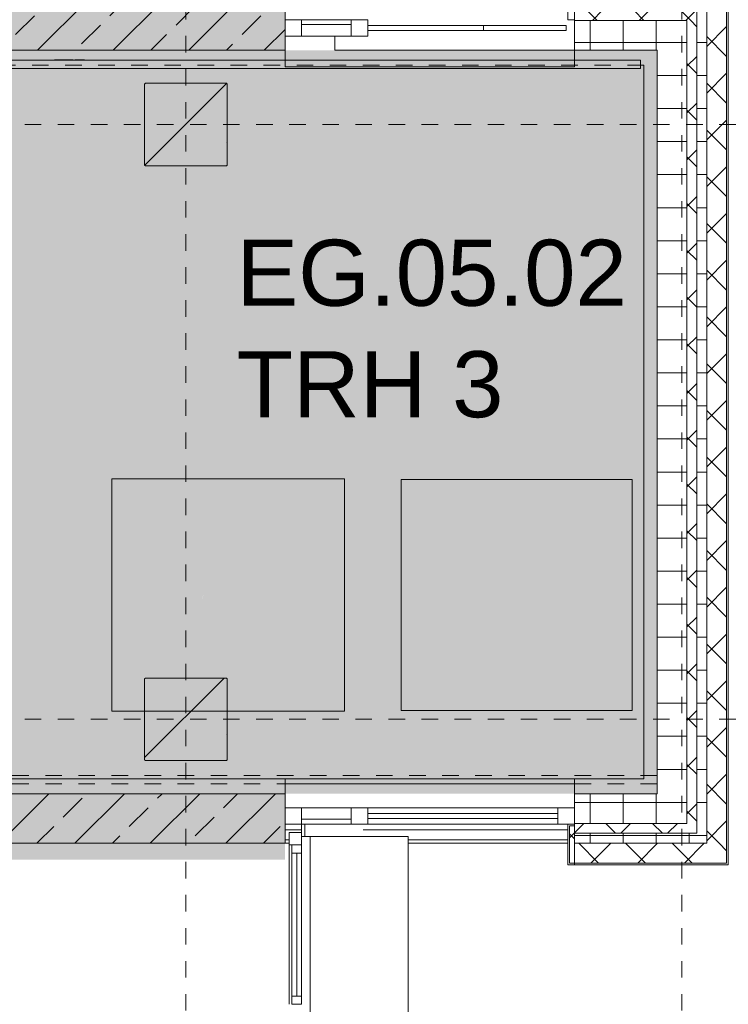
# Model space of a CAD drawing. Header units: metres. Extents: x -54 to 119, y -77 to 33.
# Tile 134 of 138: x 80.95 to 85.24, y -9.22 to -3.26. Entities that reach past the tile are written whole.
import ezdxf

# ---------------------------------------------------------------- set-up
doc = ezdxf.new("R2010")
doc.units = ezdxf.units.M
doc.linetypes.add('Rasterlinie', pattern=[0.019, 0.01, -0.003, 0.003, -0.003])
doc.linetypes.add('Verdeckt', pattern=[0.003, 0.002, -0.001])
for name, color, linetype, lineweight in [('A_Allgemeine Beschriftungen', 7, 'Continuous', 9), ('A_Detailelemente', 7, 'Continuous', 9), ('A_Fassadenelemente', 7, 'Continuous', 9), ('A_Fassadenpfosten', 7, 'Continuous', 9), ('A_Fenster', 7, 'Continuous', 9), ('A_Geländer', 7, 'Continuous', 9), ('A_Geschossdecken', 7, 'Continuous', 9), ('A_Importierte Elemente in Familien', 7, 'Continuous', 9), ('A_Raster', 7, 'Continuous', 9), ('A_Räume_Beschriftung', 7, 'Continuous', 9), ('A_Tragwerksstützen', 7, 'Continuous', 9), ('A_Treppen', 7, 'Continuous', 9), ('A_Wände', 7, 'Continuous', 9), ('A_Wände_Schraffur', 7, 'Continuous', 18), ('Allgemeines Modell', 7, 'Continuous', 9)]:
    doc.layers.add(name, color=color, linetype=linetype, lineweight=lineweight)
doc.styles.add('Arial_B', font='txt', dxfattribs={"height": 0.3999999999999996})
pattern_1 = [(45, (0, 0), (-0.2283954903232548, 0.2283954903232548), []), (45, (0.228, 0), (-0.2283954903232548, 0.2283954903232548), [0.161, -0.081])]
pattern_2 = [(0, (0, 0), (0, 0.2), []), (90, (0, 0), (-0.2, 1.224646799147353e-17), [])]
pattern_3 = [(45, (0, 0), (-0.1414213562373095, 0.1414213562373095), []), (135, (0, 0), (-0.1414213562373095, -0.1414213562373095), [])]

# ---------------------------------------------------------------- blocks, each defined once
blk = doc.blocks.new('Fertigbeton-rechteckige Stütze mit Konsole - 500 x 500 - 1 Konsole_Sued-V27-BS_Übersicht_EG_BRANDSCHUTZ')
at = {"layer": 'A_Tragwerksstützen'}
h = blk.add_hatch(dxfattribs=at)
h.set_pattern_fill('FP_35', color=256, style=0, pattern_type=2)
h.set_pattern_definition([(45, (-81.956, 3.897), (-0.3592102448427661, 0.3592102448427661), []), (45, (-81.597, 3.897), (-0.3592102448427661, 0.3592102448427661), [0.254, -0.254])])
h.paths.add_polyline_path([(0.03935268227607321, -0.2500000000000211), (0.2449999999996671, -0.2500000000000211), (0.2500000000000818, -0.2450000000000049), (0.2500000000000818, 0.244999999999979), (0.2450000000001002, 0.2499999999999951), (-0.2450000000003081, 0.2499999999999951), (-0.2499999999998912, 0.244999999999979), (-0.2499999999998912, -0.2450000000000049), (-0.2449999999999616, -0.2500000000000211)], flags=0)
at = {"layer": 'A_Tragwerksstützen', "lineweight": 18}
for p, q in [((-0.2450000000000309, 0.2500000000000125), (-0.2499999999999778, 0.2449999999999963)), ((-0.2499999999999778, 0.2449999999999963), (-0.2499999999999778, -0.2449999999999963)), ((0.2450000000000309, 0.2500000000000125), (-0.2450000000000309, 0.2500000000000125)), ((0.2499999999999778, 0.2449999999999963), (0.2450000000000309, 0.2500000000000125)), ((0.2499999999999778, -0.2449999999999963), (0.2499999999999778, 0.2449999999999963)), ((-0.2499999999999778, -0.2449999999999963), (-0.2450000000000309, -0.2500000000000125)), ((-0.2450000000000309, -0.2500000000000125), (0.2450000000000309, -0.2500000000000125)), ((0.2450000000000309, -0.2500000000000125), (0.2499999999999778, -0.2449999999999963))]:
    blk.add_line(p, q, dxfattribs=at)
blk = doc.blocks.new('Fertigbeton-rechteckige Stütze mit Konsole - 500 x 500 - 1 Konsole_Nord-V28-BS_Übersicht_EG_BRANDSCHUTZ')
at = {"layer": 'A_Tragwerksstützen'}
h = blk.add_hatch(dxfattribs=at)
h.set_pattern_fill('FP_36', color=256, style=0, pattern_type=2)
h.set_pattern_definition([(45, (-81.956, 7.497000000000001), (-0.3592102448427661, 0.3592102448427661), []), (45, (-81.597, 7.497000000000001), (-0.3592102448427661, 0.3592102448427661), [0.254, -0.254])])
h.paths.add_polyline_path([(-0.2449999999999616, -0.2500000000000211), (0.2449999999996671, -0.2500000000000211), (0.2500000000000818, -0.2450000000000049), (0.2500000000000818, 0.2449999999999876), (0.2450000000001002, 0.2500000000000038), (-0.2450000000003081, 0.2500000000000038), (-0.2499999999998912, 0.2449999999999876), (-0.2499999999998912, -0.2450000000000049)], flags=0)
at = {"layer": 'A_Tragwerksstützen', "lineweight": 18}
for p, q in [((-0.2450000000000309, 0.2500000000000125), (-0.2499999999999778, 0.2449999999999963)), ((-0.2499999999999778, 0.2449999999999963), (-0.2499999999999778, -0.2449999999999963)), ((0.2450000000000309, 0.2500000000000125), (-0.2450000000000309, 0.2500000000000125)), ((0.2499999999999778, 0.2449999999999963), (0.2450000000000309, 0.2500000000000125)), ((0.2499999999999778, -0.2449999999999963), (0.2499999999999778, 0.2449999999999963)), ((-0.2499999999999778, -0.2449999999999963), (-0.2450000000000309, -0.2500000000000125)), ((-0.2450000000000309, -0.2500000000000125), (0.2450000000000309, -0.2500000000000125)), ((0.2450000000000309, -0.2500000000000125), (0.2499999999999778, -0.2449999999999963))]:
    blk.add_line(p, q, dxfattribs=at)
blk = doc.blocks.new('Systemelement - Metallpaneel_Versatz 35-1750249-BS_Übersicht_EG_BRANDSCHUTZ')
at = {"layer": 'A_Fassadenelemente'}
for p, q in [((0.1499999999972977, -0.01999999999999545), (-0.1499999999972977, -0.01999999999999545)), ((-0.1499999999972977, -0.01999999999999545), (-0.1499999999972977, -0.04999999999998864)), ((-0.1499999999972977, -0.04999999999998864), (0.1499999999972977, -0.04999999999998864)), ((0.1499999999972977, -0.04999999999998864), (0.1499999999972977, -0.01999999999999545))]:
    blk.add_line(p, q, dxfattribs=at)
blk = doc.blocks.new('Systemelement - Verglasung-1750250-BS_Übersicht_EG_BRANDSCHUTZ')
at = {"layer": 'A_Fassadenelemente'}
for p, q in [((0.5750000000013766, 0.01500000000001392), (-0.5750000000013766, 0.01500000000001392)), ((-0.5750000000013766, 0.01500000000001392), (-0.5750000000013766, -0.01500000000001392)), ((0.5750000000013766, -0.01500000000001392), (0.5750000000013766, 0.01500000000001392)), ((-0.5750000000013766, -0.01500000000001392), (0.5750000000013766, -0.01500000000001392))]:
    blk.add_line(p, q, dxfattribs=at)
blk = doc.blocks.new('Pfosten rechteckig - 100X100_außenmittig-1750251-BS_Übersicht_EG_BRANDSCHUTZ')
at = {"layer": 'A_Fassadenpfosten'}
for p, q in [((-0.09999999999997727, 0.04999999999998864), (0, 0.04999999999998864)), ((-0.09999999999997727, -0.04999999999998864), (-0.09999999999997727, 0.04999999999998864)), ((0, 0.04999999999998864), (0, -0.04999999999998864)), ((0, -0.04999999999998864), (-0.09999999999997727, -0.04999999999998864))]:
    blk.add_line(p, q, dxfattribs=at)
blk = doc.blocks.new('Pfosten rechteckig - 100X100_außenmittig-1750246-BS_Übersicht_EG_BRANDSCHUTZ')
at = {"layer": 'A_Fassadenpfosten'}
for p, q in [((-0.09999999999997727, 0.04999999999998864), (0, 0.04999999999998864)), ((-0.09999999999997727, -0.04999999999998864), (-0.09999999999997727, 0.04999999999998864)), ((0, 0.04999999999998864), (0, -0.04999999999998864)), ((0, -0.04999999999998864), (-0.09999999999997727, -0.04999999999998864))]:
    blk.add_line(p, q, dxfattribs=at)
blk = doc.blocks.new('Pfosten rechteckig - 100X100_außenmittig-1750254-BS_Übersicht_EG_BRANDSCHUTZ')
at = {"layer": 'A_Fassadenpfosten'}
for p, q in [((0, 0.04999999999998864), (-0.09999999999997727, 0.04999999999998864)), ((-0.09999999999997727, 0.04999999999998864), (-0.09999999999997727, -0.04999999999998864)), ((0, -0.04999999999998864), (0, 0.04999999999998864)), ((-0.09999999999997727, -0.04999999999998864), (0, -0.04999999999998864))]:
    blk.add_line(p, q, dxfattribs=at)
blk = doc.blocks.new('Pfosten rechteckig - 50x100-1743865-BS_Übersicht_EG_BRANDSCHUTZ')
at = {"layer": 'A_Fassadenpfosten'}
for p, q in [((83.05600751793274, -8.03196157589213), (84.20600751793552, -8.031961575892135)), ((84.20600751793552, -8.131961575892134), (83.05600751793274, -8.131961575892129))]:
    blk.add_line(p, q, dxfattribs=at)
blk = doc.blocks.new('Pfosten rechteckig - 50x100-1743857-BS_Übersicht_EG_BRANDSCHUTZ')
at = {"layer": 'A_Fassadenpfosten'}
blk.add_line((82.65600751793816, -8.03196157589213), (82.95600751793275, -8.03196157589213), dxfattribs=at)
blk = doc.blocks.new('Systemelement - Metallpaneel_Versatz 35-4435858-BS_Übersicht_EG_BRANDSCHUTZ')
at = {"layer": 'A_Fassadenelemente'}
for p, q in [((0.1499999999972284, 0.04999999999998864), (-0.1499999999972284, 0.04999999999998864)), ((-0.1499999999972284, 0.04999999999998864), (-0.1499999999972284, 0.01999999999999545)), ((-0.1499999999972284, 0.01999999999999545), (0.1499999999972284, 0.01999999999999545)), ((0.1499999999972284, 0.01999999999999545), (0.1499999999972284, 0.04999999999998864))]:
    blk.add_line(p, q, dxfattribs=at)
blk = doc.blocks.new('Systemelement - Verglasung-6772864-BS_Übersicht_EG_BRANDSCHUTZ')
at = {"layer": 'A_Fassadenelemente'}
for p, q in [((0.3500000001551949, 0.01500000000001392), (-0.3500000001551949, 0.01500000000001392)), ((-0.3500000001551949, 0.01500000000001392), (-0.3500000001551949, -0.01500000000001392)), ((0.3500000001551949, -0.01500000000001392), (0.3500000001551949, 0.01500000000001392)), ((-0.3500000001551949, -0.01500000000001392), (0.3500000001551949, -0.01500000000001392))]:
    blk.add_line(p, q, dxfattribs=at)
blk = doc.blocks.new('Pfosten rechteckig - 100X100_außenmittig-4435855-BS_Übersicht_EG_BRANDSCHUTZ')
at = {"layer": 'A_Fassadenpfosten'}
for p, q in [((-0.09999999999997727, 0.04999999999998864), (0, 0.04999999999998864)), ((-0.09999999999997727, -0.04999999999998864), (-0.09999999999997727, 0.04999999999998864)), ((0, 0.04999999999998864), (0, -0.04999999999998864)), ((0, -0.04999999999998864), (-0.09999999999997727, -0.04999999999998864))]:
    blk.add_line(p, q, dxfattribs=at)
blk = doc.blocks.new('Pfosten rechteckig - 100X100_außenmittig-4435853-BS_Übersicht_EG_BRANDSCHUTZ')
at = {"layer": 'A_Fassadenpfosten'}
for p, q in [((0, 0.04999999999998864), (-0.09999999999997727, 0.04999999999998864)), ((-0.09999999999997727, 0.04999999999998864), (-0.09999999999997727, -0.04999999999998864)), ((0, -0.04999999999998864), (0, 0.04999999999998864)), ((-0.09999999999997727, -0.04999999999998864), (0, -0.04999999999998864))]:
    blk.add_line(p, q, dxfattribs=at)
blk = doc.blocks.new('Pfosten rechteckig - 100X100_außenmittig-4435857-BS_Übersicht_EG_BRANDSCHUTZ')
at = {"layer": 'A_Fassadenpfosten'}
blk.add_line((82.95600751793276, -3.361961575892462), (82.65600751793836, -3.361961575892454), dxfattribs=at)
blk = doc.blocks.new('Typ des oberen Holms - Oberer Geländerholm_Innen_-V168-BS_Übersicht_EG_BRANDSCHUTZ')
at = {"layer": 'A_Geländer', "linetype": 'Verdeckt'}
for p, q in [((80.10600751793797, -7.836961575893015), (84.80600751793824, -7.836961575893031)), ((84.80600751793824, -7.836961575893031), (84.80600751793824, -7.88696157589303)), ((80.10600751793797, -7.886961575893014), (84.80600751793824, -7.88696157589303))]:
    blk.add_line(p, q, dxfattribs=at)
blk = doc.blocks.new('FP_207-BS_Übersicht_EG_BRANDSCHUTZ')
at = {"layer": 'A_Geländer'}
for p, q in [((82.556007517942, -3.506961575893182), (80.95543116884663, -3.506961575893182)), ((81.16116691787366, -3.504637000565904), (81.16776373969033, -3.504648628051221)), ((81.16776373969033, -3.504648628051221), (81.17436056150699, -3.504668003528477)), ((81.17436056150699, -3.504668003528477), (81.18095738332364, -3.504695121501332)), ((81.18095738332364, -3.504695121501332), (81.18755420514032, -3.504729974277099)), ((81.18755420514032, -3.504729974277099), (81.19415102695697, -3.504772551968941)), ((81.19415102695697, -3.504772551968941), (81.2007478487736, -3.504822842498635)), ((81.2007478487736, -3.504822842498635), (81.20734467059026, -3.504880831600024)), ((81.20734467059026, -3.504880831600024), (81.21394149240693, -3.504946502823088)), ((81.21394149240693, -3.504946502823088), (81.22053831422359, -3.50501983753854)), ((81.22053831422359, -3.50501983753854), (81.22713513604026, -3.505100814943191)), ((81.22713513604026, -3.505100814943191), (81.23373195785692, -3.505189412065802)), ((81.23373195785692, -3.505189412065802), (81.24032877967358, -3.505285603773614)), ((81.24032877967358, -3.505285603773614), (81.24692560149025, -3.505389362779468)), ((81.24692560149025, -3.505389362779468), (81.2535224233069, -3.505500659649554)), ((81.2535224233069, -3.505500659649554), (81.26011924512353, -3.50561946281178)), ((81.26011924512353, -3.50561946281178), (81.2667160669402, -3.505745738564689)), ((81.2667160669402, -3.505745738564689), (81.27331288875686, -3.50587945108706)), ((81.27331288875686, -3.50587945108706), (81.27990971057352, -3.506020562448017)), ((81.28001089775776, -3.505983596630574), (81.28366465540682, -3.505838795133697)), ((81.28366465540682, -3.505838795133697), (81.28731841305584, -3.505702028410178)), ((81.28731841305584, -3.505702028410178), (81.2909721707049, -3.505573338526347)), ((81.2909721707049, -3.505573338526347), (81.29462592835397, -3.505452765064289)), ((81.29462592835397, -3.505452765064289), (81.29827968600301, -3.505340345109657)), ((81.29827968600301, -3.505340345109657), (81.30193344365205, -3.50523611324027)), ((81.30193344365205, -3.50523611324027), (81.3055872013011, -3.505140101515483)), ((81.3055872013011, -3.505140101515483), (81.30924095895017, -3.505052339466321)), ((81.30924095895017, -3.505052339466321), (81.31289471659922, -3.504972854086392)), ((81.31289471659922, -3.504972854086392), (81.31654847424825, -3.504901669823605)), ((81.31654847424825, -3.504901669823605), (81.3202022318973, -3.504838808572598)), ((81.3202022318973, -3.504838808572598), (81.32385598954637, -3.504784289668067)), ((81.32385598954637, -3.504784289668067), (81.32750974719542, -3.504738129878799)), ((81.32750974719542, -3.504738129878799), (81.33116350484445, -3.504700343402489)), ((81.33116350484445, -3.504700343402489), (81.3348172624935, -3.504670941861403)), ((81.3348172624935, -3.504670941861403), (81.33847102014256, -3.504649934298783)), ((81.33847102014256, -3.504649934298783), (81.34212477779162, -3.50463732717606)), ((84.70600751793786, -3.506961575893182), (84.3060075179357, -3.506961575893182)), ((80.95543116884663, -3.55696157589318), (84.70600751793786, -3.55696157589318))]:
    blk.add_line(p, q, dxfattribs=at)
blk = doc.blocks.new('Typ des oberen Holms - Oberer Geländerholm_Innen_-4976978-BS_Übersicht_EG_BRANDSCHUTZ')
at = {"layer": 'A_Geländer'}
blk.add_blockref('FP_207-BS_Übersicht_EG_BRANDSCHUTZ', (0, 0), dxfattribs=at)
blk = doc.blocks.new('Typ des oberen Holms - Oberer Geländerholm_Innen_-V211-BS_Übersicht_EG_BRANDSCHUTZ')
at = {"layer": 'A_Geländer'}
for p, q in [((80.95600751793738, -3.506961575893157), (77.05600751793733, -3.506961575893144)), ((82.55600751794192, -3.506961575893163), (80.95600751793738, -3.506961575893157)), ((84.70600751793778, -3.50696157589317), (84.3060075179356, -3.506961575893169)), ((84.70600751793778, -3.556961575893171), (84.70600751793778, -3.50696157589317)), ((80.95600751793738, -3.556961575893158), (77.05600751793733, -3.556961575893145)), ((84.70600751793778, -3.556961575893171), (80.95600751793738, -3.556961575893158))]:
    blk.add_line(p, q, dxfattribs=at)
blk = doc.blocks.new('Fensterbank1 - Fensterbank-6073046-BS_Übersicht_EG_BRANDSCHUTZ')
at = {"layer": 'A_Fenster'}
for p, q in [((82.65600751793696, -8.181961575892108), (82.65600751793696, -8.131961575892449)), ((82.67600751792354, -8.131961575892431), (82.67600751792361, -8.206961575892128)), ((82.65600751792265, -8.206961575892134), (82.7069133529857, -8.206961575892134)), ((82.7069133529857, -8.206961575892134), (83.29559186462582, -8.206961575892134)), ((82.7069133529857, -8.206961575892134), (82.70691335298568, -18.63696157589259)), ((83.2955918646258, -8.206961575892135), (83.29998251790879, -8.206961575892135)), ((83.29998251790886, -18.63696157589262), (83.29998251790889, -8.206961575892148))]:
    blk.add_line(p, q, dxfattribs=at)
blk = doc.blocks.new('GSH_Fassade_Fenster_1flg - GSH_Fassade_Fenster_1flg-6361540-BS_Übersicht_EG_BRANDSCHUTZ')
at = {"layer": 'A_Fassadenelemente'}
for p, q in [((-0.4324999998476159, 0.01499999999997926), (-0.4824999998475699, 0.01499999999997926)), ((-0.4824999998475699, 0.01499999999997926), (-0.4824999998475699, -0.0450000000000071)), ((-0.4324999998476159, -0.0450000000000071), (-0.4324999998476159, 0.01499999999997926)), ((-0.4324999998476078, 0.0150000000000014), (0.4324999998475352, 0.01499999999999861)), ((0.4824999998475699, 0.01499999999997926), (0.4324999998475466, 0.01499999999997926)), ((0.4324999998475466, 0.01499999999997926), (0.4324999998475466, -0.0450000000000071)), ((0.4824999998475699, -0.0450000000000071), (0.4824999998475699, 0.01499999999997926)), ((-0.4824999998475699, -0.0450000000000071), (-0.4324999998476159, -0.0450000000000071)), ((0.4324999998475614, -0.01499999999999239), (-0.4324999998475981, -0.01499999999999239)), ((0.432499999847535, -0.04500000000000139), (-0.4324999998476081, -0.0449999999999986)), ((0.4324999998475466, -0.0450000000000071), (0.4824999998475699, -0.0450000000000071))]:
    blk.add_line(p, q, dxfattribs=at)
blk = doc.blocks.new('Pfosten rechteckig - 75x75_Links-5515872-BS_Übersicht_EG_BRANDSCHUTZ')
at = {"layer": 'A_Fassadenpfosten'}
for p, q in [((0, 0.05999999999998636), (-0.07500000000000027, 0.05999999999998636)), ((-0.07500000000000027, 0.05999999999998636), (-0.07500000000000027, -0.01499999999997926)), ((0, -0.01499999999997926), (0, 0.05999999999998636)), ((-0.07500000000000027, -0.01499999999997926), (0, -0.01499999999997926))]:
    blk.add_line(p, q, dxfattribs=at)
blk = doc.blocks.new('Systemelement - Verglasung-6772892-BS_Übersicht_EG_BRANDSCHUTZ')
at = {"layer": 'A_Fassadenelemente'}
for p, q in [((0.2499999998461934, 0.01500000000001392), (-0.2499999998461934, 0.01500000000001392)), ((-0.2499999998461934, 0.01500000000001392), (-0.2499999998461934, -0.01500000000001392)), ((0.2499999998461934, -0.01500000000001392), (0.2499999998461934, 0.01500000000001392)), ((-0.2499999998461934, -0.01500000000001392), (0.2499999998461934, -0.01500000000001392))]:
    blk.add_line(p, q, dxfattribs=at)
blk = doc.blocks.new('Sammelstelle_Symbol - Sammelstelle_Symbol-7037390-BS_Übersicht_EG_BRANDSCHUTZ')
at = {"layer": 'A_Importierte Elemente in Familien'}
h = blk.add_hatch(color=256, dxfattribs=at)
edge = h.paths.add_edge_path(flags=0)
edge.add_line((-0.002012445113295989, 0.002949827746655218), (-0.002012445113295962, -0.001222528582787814))
edge.add_arc((-0.001967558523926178, -0.002027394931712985), 0.0008061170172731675, 93.19202166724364, 177.1169329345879)
edge.add_line((-0.002772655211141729, -0.001986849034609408), (-0.003378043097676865, -0.001986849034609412))
edge.add_line((-0.003378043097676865, -0.001986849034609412), (-0.003378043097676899, 0.003303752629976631))
edge.add_line((-0.003378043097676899, 0.003303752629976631), (0.003334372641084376, 0.003303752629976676))
edge.add_line((0.003334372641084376, 0.003303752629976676), (0.00333437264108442, -0.003408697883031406))
edge.add_line((0.00333437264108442, -0.003408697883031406), (0.001640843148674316, -0.003408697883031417))
edge.add_line((0.001640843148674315, -0.003264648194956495), (0.001640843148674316, -0.003408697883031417))
edge.add_line((0.001640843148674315, -0.003264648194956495), (0.002035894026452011, -0.002869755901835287))
edge.add_line((0.002035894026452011, -0.002869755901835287), (0.002035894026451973, 0.002949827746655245))
edge.add_line((0.002035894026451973, 0.002949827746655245), (-0.002012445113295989, 0.002949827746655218))
h = blk.add_hatch(color=256, dxfattribs=at)
edge = h.paths.add_edge_path(flags=0)
edge.add_arc((0.0005820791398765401, 0.001895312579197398), 0.0004734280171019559, 8.523886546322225e-13, 180.0000000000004)
edge.add_line((0.0001086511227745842, 0.001895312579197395), (0.001055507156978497, 0.001895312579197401))
h = blk.add_hatch(color=256, dxfattribs=at)
edge = h.paths.add_edge_path(flags=0)
edge.add_arc((0.0005820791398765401, 0.001895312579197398), 0.0004734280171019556, 180.0000000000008, 360.0000000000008)
edge.add_line((0.001055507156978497, 0.001895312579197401), (0.0001086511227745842, 0.001895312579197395))
h = blk.add_hatch(color=256, dxfattribs=at)
edge = h.paths.add_edge_path(flags=0)
edge.add_line((0.0008119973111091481, 0.001180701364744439), (0.001306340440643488, 0.0005360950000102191))
edge.add_arc((0.001585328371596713, 0.0007500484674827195), 0.0003515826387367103, 217.4842912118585, 270.0000000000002)
edge.add_line((0.001585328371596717, 0.000398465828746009), (0.002035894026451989, 0.0003984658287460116))
edge.add_line((0.002035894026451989, 0.0003984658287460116), (0.002035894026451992, -3.847008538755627e-05))
edge.add_line((0.002035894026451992, -3.847008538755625e-05), (0.001331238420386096, -3.847008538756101e-05))
edge.add_arc((0.001331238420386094, 0.000313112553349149), 0.0003515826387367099, 217.4842912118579, 270.00000000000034, ccw=False)
edge.add_line((0.001052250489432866, 9.915908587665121e-05), (0.0007647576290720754, 0.0004740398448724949))
edge.add_line((0.0006455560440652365, 0.0004616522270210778), (0.0006552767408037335, 0.0004766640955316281))
edge.add_line((0.0006552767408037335, 0.0004766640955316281), (0.0006684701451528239, 0.0004887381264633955))
edge.add_line((0.0006684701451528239, 0.0004887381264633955), (0.0006842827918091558, 0.0004970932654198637))
edge.add_line((0.0006842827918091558, 0.0004970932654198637), (0.0007016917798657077, 0.0005011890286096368))
edge.add_line((0.0007016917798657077, 0.0005011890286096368), (0.0007195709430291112, 0.0005007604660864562))
edge.add_line((0.0007195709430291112, 0.0005007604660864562), (0.0007367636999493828, 0.0004958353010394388))
edge.add_line((0.0007367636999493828, 0.0004958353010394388), (0.0007521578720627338, 0.0004867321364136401))
edge.add_line((0.0007521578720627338, 0.0004867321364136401), (0.0007647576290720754, 0.0004740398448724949))
edge.add_line((0.0006455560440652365, 0.0004616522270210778), (0.0002994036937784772, -0.0002602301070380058))
edge.add_line((0.0002994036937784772, -0.0002602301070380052), (0.001489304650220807, -0.002634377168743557))
edge.add_line((0.001489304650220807, -0.002634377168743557), (0.001039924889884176, -0.00263437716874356))
edge.add_arc((0.001039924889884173, -0.002282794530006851), 0.0003515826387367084, 207.2950730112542, 270.0000000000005, ccw=False)
edge.add_line((0.0007274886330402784, -0.002444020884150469), (-0.0002546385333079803, -0.0005407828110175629))
edge.add_line((-0.0002811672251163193, -0.000546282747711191), (-0.0002804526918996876, -0.0005427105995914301))
edge.add_line((-0.0002804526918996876, -0.0005427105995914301), (-0.0002788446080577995, -0.0005394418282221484))
edge.add_line((-0.0002788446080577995, -0.0005394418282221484), (-0.000276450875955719, -0.0005366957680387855))
edge.add_line((-0.000276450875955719, -0.0005366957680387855), (-0.0002734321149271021, -0.0005346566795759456))
edge.add_line((-0.0002734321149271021, -0.0005346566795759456), (-0.0002699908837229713, -0.0005334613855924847))
edge.add_line((-0.0002699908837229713, -0.0005334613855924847), (-0.0002663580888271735, -0.0005331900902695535))
edge.add_line((-0.0002663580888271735, -0.0005331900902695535), (-0.0002627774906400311, -0.0005338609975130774))
edge.add_line((-0.0002627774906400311, -0.0005338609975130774), (-0.0002594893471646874, -0.0005354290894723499))
edge.add_line((-0.0002594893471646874, -0.0005354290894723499), (-0.0002567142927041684, -0.0005377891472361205))
edge.add_line((-0.0002567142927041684, -0.0005377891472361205), (-0.0002546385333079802, -0.0005407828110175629))
edge.add_line((-0.0002811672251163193, -0.000546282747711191), (-0.0003468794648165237, -0.00151773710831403))
edge.add_arc((-0.0006976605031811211, -0.001494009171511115), 0.0003515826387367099, 270.0000000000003, 356.13022758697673, ccw=False)
edge.add_line((-0.0006976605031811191, -0.001845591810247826), (-0.002585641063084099, -0.001845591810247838))
edge.add_arc((-0.001939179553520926, -0.002003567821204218), 0.0006654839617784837, 93.0187191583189, 166.2677388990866, ccw=False)
edge.add_line((-0.001974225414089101, -0.001339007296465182), (-0.001013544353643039, -0.001339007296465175))
edge.add_arc((-0.001013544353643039, -0.001198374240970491), 0.0001406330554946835, 269.9999999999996, 356.1302275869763)
edge.add_line((-0.0008732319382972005, -0.001207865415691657), (-0.0008044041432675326, -0.0001903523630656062))
edge.add_line((-0.0007706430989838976, -6.206492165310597e-05), (-0.0007936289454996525, -0.0001246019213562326))
edge.add_line((-0.0007936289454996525, -0.0001246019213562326), (-0.0008044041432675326, -0.0001903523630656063))
edge.add_line((-0.0007706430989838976, -6.206492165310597e-05), (-0.0003720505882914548, 0.0007691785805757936))
edge.add_line((-0.0004354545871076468, 0.0008698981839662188), (-0.0004179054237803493, 0.0008676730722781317))
edge.add_line((-0.0004179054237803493, 0.0008676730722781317), (-0.0004014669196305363, 0.0008611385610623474))
edge.add_line((-0.0004014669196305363, 0.0008611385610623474), (-0.000387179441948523, 0.000850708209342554))
edge.add_line((-0.000387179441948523, 0.000850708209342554), (-0.0003759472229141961, 0.000837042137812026))
edge.add_line((-0.0003759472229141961, 0.000837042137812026), (-0.0003684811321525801, 0.0008210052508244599))
edge.add_line((-0.0003684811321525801, 0.0008210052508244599), (-0.0003652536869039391, 0.0008036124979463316))
edge.add_line((-0.0003652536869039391, 0.0008036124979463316), (-0.0003664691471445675, 0.0007859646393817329))
edge.add_line((-0.0003664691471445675, 0.0007859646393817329), (-0.0003720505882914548, 0.0007691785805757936))
edge.add_line((-0.0004354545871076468, 0.0008698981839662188), (-0.0007975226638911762, 0.0008698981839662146))
edge.add_line((-0.0009183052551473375, 0.0008013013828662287), (-0.0008959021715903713, 0.0008297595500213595))
edge.add_line((-0.0008959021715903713, 0.0008297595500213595), (-0.0008669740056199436, 0.0008515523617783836))
edge.add_line((-0.0008669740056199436, 0.0008515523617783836), (-0.0008334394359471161, 0.0008652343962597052))
edge.add_line((-0.0008334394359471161, 0.0008652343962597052), (-0.0007975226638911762, 0.0008698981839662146))
edge.add_line((-0.0009183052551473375, 0.0008013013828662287), (-0.001306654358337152, 0.0001501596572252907))
edge.add_arc((-0.00148293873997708, 0.0002839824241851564), 0.000221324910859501, 154.0744030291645, 322.79677530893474, ccw=False)
edge.add_line((-0.001681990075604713, 0.0003807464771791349), (-0.001225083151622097, 0.001146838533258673))
edge.add_arc((-0.0009231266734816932, 0.0009667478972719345), 0.0003515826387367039, 90.0000000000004, 149.187618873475, ccw=False)
edge.add_line((-0.0009231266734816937, 0.001318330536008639), (0.000533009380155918, 0.001318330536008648))
edge.add_arc((0.0005330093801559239, 0.0009667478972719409), 0.0003515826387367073, 37.48429121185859, 90.00000000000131, ccw=False)
h = blk.add_hatch(color=256, dxfattribs=at)
edge = h.paths.add_edge_path(flags=0)
edge.add_line((-0.002012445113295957, -0.001986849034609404), (-0.002012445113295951, -0.002852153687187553))
edge.add_line((-0.002012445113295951, -0.002852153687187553), (-0.002425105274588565, -0.003264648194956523))
edge.add_line((-0.002425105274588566, -0.003264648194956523), (0.0002822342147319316, -0.003264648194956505))
edge.add_line((0.0002822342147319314, -0.003264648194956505), (0.0006558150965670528, -0.002891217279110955))
edge.add_arc((0.0009043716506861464, -0.003139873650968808), 0.0003515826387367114, 90.0000000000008, 134.9884976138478, ccw=False)
edge.add_line((0.0009043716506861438, -0.002788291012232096), (0.001388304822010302, -0.002788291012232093))
edge.add_line((0.001388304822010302, -0.002788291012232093), (0.0009117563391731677, -0.003264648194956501))
edge.add_line((0.0009117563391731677, -0.003264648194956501), (0.001640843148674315, -0.003264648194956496))
edge.add_line((0.001640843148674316, -0.003408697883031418), (0.001640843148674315, -0.003264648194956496))
edge.add_line((0.001640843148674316, -0.003408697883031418), (-0.003378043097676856, -0.003408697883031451))
edge.add_line((-0.003378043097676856, -0.003408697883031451), (-0.003378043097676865, -0.001986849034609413))
edge.add_line((-0.003378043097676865, -0.001986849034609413), (-0.002012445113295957, -0.001986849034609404))
at = {"layer": 'A_Importierte Elemente in Familien', "flags": 128}
for points in [[(0.00349399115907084, 0.003463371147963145), (0.001736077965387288, 0.003463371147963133), (-2.183522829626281e-05, 0.003463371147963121), (-0.001779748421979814, 0.00346337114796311), (-0.003537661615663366, 0.003463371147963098)], [(-0.003537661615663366, 0.003463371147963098), (-0.003537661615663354, 0.001705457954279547), (-0.003537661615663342, -5.245523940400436e-05), (-0.003537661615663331, -0.001810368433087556), (-0.003537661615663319, -0.003568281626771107)], [(0.003493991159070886, -0.003568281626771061), (0.003493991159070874, -0.00181036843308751), (0.003493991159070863, -5.24552394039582e-05), (0.003493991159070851, 0.001705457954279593), (0.00349399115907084, 0.003463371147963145)], [(-0.003537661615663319, -0.003568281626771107), (-0.001779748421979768, -0.003568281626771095), (-2.183522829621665e-05, -0.003568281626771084), (0.001736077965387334, -0.003568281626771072), (0.003493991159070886, -0.003568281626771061)]]:
    blk.add_lwpolyline(points, dxfattribs=at)
blk = doc.blocks.new('Richtungsangabe rechts - Symbol - Direction Indicator _green_ right DIN ISO 23601 - Symbol_dwg-7037662-BS_Übersicht_EG_BRANDSCHUTZ')
at = {"layer": 'A_Importierte Elemente in Familien'}
h = blk.add_hatch(color=256, dxfattribs=at)
h.paths.add_polyline_path([(0.003125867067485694, 0.007993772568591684), (0.005223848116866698, 0.005895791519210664), (0.001524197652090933, 0.005895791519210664), (0.001524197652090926, 0.004104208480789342), (0.005223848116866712, 0.004104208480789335), (0.003125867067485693, 0.002006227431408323), (0.005488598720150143, 0.002006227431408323), (0.008482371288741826, 0.005000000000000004), (0.005488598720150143, 0.007993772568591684)], flags=0)
h.paths.add_polyline_path([(0.009773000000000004, 0.009773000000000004), (0.009773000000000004, 0.0002269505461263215), (0.0002270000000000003, 0.0002269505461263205), (0.0002270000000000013, 0.009773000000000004)], flags=0)
at = {"layer": 'A_Importierte Elemente in Familien', "flags": 128}
for points in [[(0.01, 0.01), (0.0075, 0.01), (0.005, 0.01), (0.0025, 0.01), (0, 0.01)], [(0, 0.01), (0, 0.0075), (0, 0.005), (0, 0.0025), (0, 0)], [(0.01, 0), (0.01, 0.0025), (0.01, 0.005), (0.01, 0.0075), (0.01, 0.01)], [(0, 0), (0.0025, 0), (0.005, 0), (0.0075, 0), (0.01, 0)]]:
    blk.add_lwpolyline(points, dxfattribs=at)
blk = doc.blocks.new('Richtungsangabe rechts - Symbol - Richtungsangabe rechts - Symbol-7037664-BS_Übersicht_EG_BRANDSCHUTZ')
at = {"xscale": 0.6990391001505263, "yscale": 0.6990391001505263, "zscale": 0.6990391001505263}
blk.add_blockref('Richtungsangabe rechts - Symbol - Direction Indicator _green_ right DIN ISO 23601 - Symbol_dwg-7037662-BS_Übersicht_EG_BRANDSCHUTZ', (-0.003485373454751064, -0.003471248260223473), dxfattribs=at)

msp = doc.modelspace()

# ---------------------------------------------------------------- hatches: boundary and pattern name
at = {"layer": 'A_Detailelemente', "true_color": 0xff5959}
msp.add_hatch(color=11, dxfattribs=at).paths.add_polyline_path([(74.0310075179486, -3.496961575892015), (74.08600751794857, -3.496961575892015), (74.08600751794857, -3.446961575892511), (82.55600751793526, -3.446961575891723), (82.55600751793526, -3.096961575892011), (74.35600751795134, -3.096961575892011), (74.35600751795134, -3.146961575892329), (74.10600751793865, -3.146961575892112), (74.1052930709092, -3.292993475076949), (69.43200751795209, -3.291046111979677), (69.43100751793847, 5.078038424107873), (69.13100751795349, 5.078038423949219), (69.13100751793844, -3.372993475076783), (73.9660075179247, -3.372993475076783), (73.9660075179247, -3.496961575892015), (74.00600751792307, -3.496961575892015)], flags=0)
at = {"layer": 'A_Detailelemente', "true_color": 0x499c4b}
msp.add_hatch(color=95, dxfattribs=at).paths.add_polyline_path([(76.50595959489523, -7.946961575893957), (84.80600751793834, -7.946961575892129), (84.80600751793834, -3.446961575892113), (74.08600751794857, -3.446961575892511), (74.08600751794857, -7.946961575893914), (76.35959796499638, -7.946961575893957)], flags=0)
at = {"layer": 'A_Detailelemente', "true_color": 0xebdb14}
h = msp.add_hatch(color=40, dxfattribs=at)
h.paths.add_polyline_path([(82.54450751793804, -33.44696157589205), (83.15600751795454, -33.44696157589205), (83.15600751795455, -31.94696157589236), (74.30600751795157, -31.94696157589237), (74.30600751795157, -8.9535688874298), (74.26658527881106, -9.176961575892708), (74.26658527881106, -8.776961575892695), (74.30600751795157, -8.776961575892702), (74.30600751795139, -8.426420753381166), (74.26658527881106, -8.616961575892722), (74.26658527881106, -8.266961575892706), (74.50600751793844, -8.267111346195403), (74.50600751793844, -8.28210601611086), (74.32658527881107, -8.326961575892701), (74.32244734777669, -8.346961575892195), (82.5560075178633, -8.346961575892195), (82.5560075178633, -7.946961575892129), (74.08600751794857, -7.946961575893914), (74.08600751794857, -7.846961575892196), (73.96600751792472, -7.846961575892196), (73.9660075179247, -33.346961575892), (82.50550751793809, -33.34696157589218), (82.50550751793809, -33.44696157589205), (82.53050751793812, -33.44696157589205)], flags=0)
h.paths.add_polyline_path([(74.32426477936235, -33.04696157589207), (74.30600751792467, -33.04696157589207), (74.30600751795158, -32.24696157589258), (82.85600751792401, -32.24696157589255), (82.85600751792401, -33.04696157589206), (76.35600751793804, -33.04696157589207)], flags=0)
at = {"layer": 'A_Wände_Schraffur', "lineweight": 9}
h = msp.add_hatch(dxfattribs=at)
h.set_pattern_fill('FP_2', color=256, style=0, pattern_type=2)
h.set_pattern_definition(pattern_3)
h.paths.add_polyline_path([(85.22600751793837, -8.246961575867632), (85.22600751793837, -3.026961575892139), (85.10600751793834, -3.026961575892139), (85.10600751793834, -8.246961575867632)], flags=0)
h = msp.add_hatch(dxfattribs=at)
h.set_pattern_fill('FP_9', color=256, style=0, pattern_type=2)
h.set_pattern_definition(pattern_1)
h.paths.add_polyline_path([(76.75600751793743, -3.446961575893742), (82.55600751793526, -3.446961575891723), (82.55600751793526, -3.146961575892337), (74.30600751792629, -3.146961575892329), (74.30600751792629, -3.446961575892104), (76.35959796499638, -3.446961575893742)], flags=0)
h = msp.add_hatch(dxfattribs=at)
h.set_pattern_fill('FP_2', color=256, style=0, pattern_type=2)
h.set_pattern_definition(pattern_3)
h.paths.add_polyline_path([(84.80600751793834, -3.266961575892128), (85.04600751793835, -3.266961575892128), (85.04600751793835, -3.206961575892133), (84.3060075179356, -3.206961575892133), (84.3060075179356, -3.266961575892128), (84.72600751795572, -3.266961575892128)], flags=0)
h = msp.add_hatch(dxfattribs=at)
h.set_pattern_fill('FP_1', color=256, style=0, pattern_type=2)
h.set_pattern_definition(pattern_2)
h.paths.add_polyline_path([(85.10600751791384, -8.246961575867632), (85.10600751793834, -3.206961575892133), (85.04600751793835, -3.206961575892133), (85.04600751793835, -8.246961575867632)], flags=0)
h = msp.add_hatch(dxfattribs=at)
h.set_pattern_fill('FP_1', color=256, style=0, pattern_type=2)
h.set_pattern_definition(pattern_2)
h.paths.add_polyline_path([(84.81324131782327, -3.446961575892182), (84.98600751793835, -3.446961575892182), (84.98600751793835, -3.266961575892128), (84.3060075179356, -3.266961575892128), (84.3060075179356, -3.446961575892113), (84.80600751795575, -3.4469615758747)], flags=0)
h = msp.add_hatch(dxfattribs=at)
h.set_pattern_fill('FP_2', color=256, style=0, pattern_type=2)
h.set_pattern_definition(pattern_3)
h.paths.add_polyline_path([(85.04600751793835, -8.186961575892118), (85.04600751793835, -3.266961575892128), (84.98600751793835, -3.266961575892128), (84.98600751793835, -8.186961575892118)], flags=0)
h = msp.add_hatch(dxfattribs=at)
h.set_pattern_fill('FP_1', color=256, style=0, pattern_type=2)
h.set_pattern_definition(pattern_2)
h.paths.add_polyline_path([(84.98600751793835, -8.126961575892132), (84.98600751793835, -3.446961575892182), (84.80600751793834, -3.446961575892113), (84.80600751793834, -8.126961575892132)], flags=0)
h = msp.add_hatch(dxfattribs=at)
h.set_pattern_fill('FP_9', color=256, style=0, pattern_type=2)
h.set_pattern_definition(pattern_1)
h.paths.add_polyline_path([(74.668869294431, -8.24696157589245), (82.5560075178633, -8.246961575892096), (82.5560075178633, -7.946961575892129), (73.85600751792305, -7.946961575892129), (73.85600751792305, -8.246961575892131), (74.58100751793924, -8.24696157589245)], flags=0)
h = msp.add_hatch(dxfattribs=at)
h.set_pattern_fill('FP_1', color=256, style=0, pattern_type=2)
h.set_pattern_definition(pattern_2)
h.paths.add_polyline_path([(84.30600751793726, -8.126961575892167), (84.80600751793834, -8.126961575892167), (84.80600751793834, -7.946961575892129), (84.30600751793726, -7.946961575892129), (84.30600751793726, -8.022353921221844)], flags=0)
h = msp.add_hatch(dxfattribs=at)
h.set_pattern_fill('FP_2', color=256, style=0, pattern_type=2)
h.set_pattern_definition(pattern_3)
h.paths.add_polyline_path([(84.27600751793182, -8.366961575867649), (84.30600751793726, -8.366961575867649), (84.30600751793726, -8.141961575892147), (84.27600751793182, -8.141961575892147), (84.27600751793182, -8.246961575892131)], flags=0)
h = msp.add_hatch(dxfattribs=at)
h.set_pattern_fill('FP_2', color=256, style=0, pattern_type=2)
h.set_pattern_definition(pattern_3)
h.paths.add_polyline_path([(84.98600751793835, -8.186961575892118), (84.98600751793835, -8.126961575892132), (84.30600751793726, -8.126961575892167), (84.30600751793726, -8.186961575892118), (84.9852382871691, -8.186961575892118)], flags=0)
h = msp.add_hatch(dxfattribs=at)
h.set_pattern_fill('FP_1', color=256, style=0, pattern_type=2)
h.set_pattern_definition(pattern_2)
h.paths.add_polyline_path([(84.80600751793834, -8.246961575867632), (85.04600751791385, -8.246961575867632), (85.04600751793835, -8.186961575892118), (84.30600751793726, -8.186961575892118), (84.30600751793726, -8.246961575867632)], flags=0)
h = msp.add_hatch(dxfattribs=at)
h.set_pattern_fill('FP_2', color=256, style=0, pattern_type=2)
h.set_pattern_definition(pattern_3)
h.paths.add_polyline_path([(84.80600751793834, -8.366961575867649), (85.22600751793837, -8.366961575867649), (85.22600751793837, -8.246961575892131), (84.30600751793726, -8.246961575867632), (84.30600751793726, -8.366961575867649)], flags=0)

# ---------------------------------------------------------------- linework, layer by layer
at = {"layer": 'A_Geschossdecken'}
for p, q in [((82.58100751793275, -8.246961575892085), (82.55600751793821, -8.246961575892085)), ((82.58100751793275, -9.221961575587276), (82.58100751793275, -8.256961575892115))]:
    msp.add_line(p, q, dxfattribs=at)
at = {"layer": 'A_Raster', "linetype": 'Rasterlinie'}
for p, q in [((81.95600751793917, -66.66020918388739), (81.95600751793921, 31.78443745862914)), ((84.95600751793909, -66.66020918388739), (84.95600751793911, 31.78443745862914)), ((6.58114391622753, -3.896961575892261), (94.58744689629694, -3.896961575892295)), ((6.58114391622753, -7.496961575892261), (94.58744689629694, -7.496961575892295))]:
    msp.add_line(p, q, dxfattribs=at)
at = {"layer": 'A_Treppen', "linetype": 'Verdeckt'}
for p, q in [((84.72600751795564, -3.536961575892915), (80.65600751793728, -3.5369615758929)), ((84.72600751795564, -7.856961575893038), (84.72600751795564, -3.536961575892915)), ((80.40600751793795, -7.856961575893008), (84.72600751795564, -7.856961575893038))]:
    msp.add_line(p, q, dxfattribs=at)
at = {"layer": 'A_Treppen'}
for p, q in [((84.72600751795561, -3.536961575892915), (84.70600751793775, -3.536961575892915)), ((84.72600751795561, -7.856961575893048), (84.72600751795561, -3.536961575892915)), ((80.35600751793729, -7.856961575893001), (84.72600751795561, -7.856961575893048))]:
    msp.add_line(p, q, dxfattribs=at)
at = {"layer": 'A_Wände', "lineweight": 18}
for p, q in [((84.26600751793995, -3.016961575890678), (84.26600751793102, -3.26196157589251)), ((84.30600751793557, -3.446961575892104), (84.30600751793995, -3.016961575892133)), ((85.23600751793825, -8.376961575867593), (85.23600751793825, -3.016961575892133)), ((82.55600751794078, -3.446961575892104), (82.55600751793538, -3.146961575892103)), ((85.10600751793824, -8.246961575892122), (85.10600751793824, -3.146961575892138)), ((84.26600751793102, -3.26196157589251), (84.30600751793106, -3.261961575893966)), ((74.00600751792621, -3.446961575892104), (82.55600751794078, -3.446961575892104)), ((84.30600751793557, -3.446961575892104), (84.80600751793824, -3.446961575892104)), ((84.80600751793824, -3.446961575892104), (84.80600751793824, -7.946961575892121)), ((82.55600751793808, -7.946961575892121), (73.85600751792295, -7.946961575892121)), ((82.55600751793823, -8.246961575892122), (82.55600751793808, -7.946961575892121)), ((84.80600751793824, -7.946961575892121), (84.3060075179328, -7.946961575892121)), ((84.30600751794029, -8.376961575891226), (84.3060075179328, -7.946961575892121)), ((84.26600751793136, -8.131961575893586), (84.2660075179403, -8.37696157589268)), ((84.30600751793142, -8.13196157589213), (84.26600751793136, -8.131961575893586)), ((74.7560075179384, -8.246961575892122), (82.55600751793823, -8.246961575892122)), ((84.30600751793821, -8.246961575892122), (85.10600751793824, -8.246961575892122)), ((84.2660075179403, -8.37696157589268), (85.23600751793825, -8.376961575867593))]:
    msp.add_line(p, q, dxfattribs=at)
at = {"layer": 'A_Wände'}
for p, q in [((85.22600751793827, -8.36696157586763), (85.22600751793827, -3.02696157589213)), ((85.04600751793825, -8.1869615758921), (85.04600751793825, -3.206961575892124)), ((84.98600751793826, -3.266961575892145), (84.30600751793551, -3.266961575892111)), ((84.98600751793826, -8.126961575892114), (84.98600751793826, -3.266961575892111)), ((84.27600751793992, -8.366961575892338), (84.27600751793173, -8.141961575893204)), ((84.30600751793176, -8.141961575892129), (84.27600751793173, -8.141961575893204)), ((84.30600751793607, -8.12696157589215), (84.98600751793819, -8.126961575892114)), ((84.30600751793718, -8.1869615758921), (85.04600751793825, -8.1869615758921)), ((84.27600751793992, -8.366961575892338), (85.22600751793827, -8.36696157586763))]:
    msp.add_line(p, q, dxfattribs=at)
at = {"layer": 'Allgemeines Modell'}
for p, q in [((82.8560075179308, -3.446961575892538), (82.8560075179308, -3.361961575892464)), ((82.5560075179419, -3.506961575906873), (82.55600751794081, -3.446961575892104)), ((83.34309146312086, -3.44696157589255), (82.85600751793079, -3.446961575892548)), ((84.30600751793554, -3.446961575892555), (83.34309146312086, -3.446961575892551)), ((84.30600751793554, -3.446961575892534), (84.30600751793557, -3.506961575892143)), ((82.55600751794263, -3.546961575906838), (82.5560075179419, -3.506961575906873)), ((83.3430914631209, -3.506961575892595), (82.55600751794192, -3.506961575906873)), ((84.30600751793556, -3.506961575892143), (83.34309146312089, -3.506961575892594)), ((84.30600751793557, -3.506961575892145), (84.3060075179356, -3.546961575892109)), ((82.55600751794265, -3.54696157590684), (83.34309146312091, -3.546961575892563)), ((83.3430914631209, -3.54696157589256), (84.30600751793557, -3.546961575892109)), ((82.55600751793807, -7.886961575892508), (82.55600751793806, -7.85696157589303)), ((84.30600751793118, -7.856961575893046), (84.30600751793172, -7.886961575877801)), ((82.5560075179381, -7.946961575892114), (82.55600751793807, -7.886961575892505)), ((82.55600751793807, -7.886961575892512), (83.51892357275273, -7.886961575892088)), ((83.51892357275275, -7.886961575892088), (84.30600751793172, -7.886961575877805)), ((84.30600751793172, -7.886961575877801), (84.3060075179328, -7.946961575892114)), ((82.5560075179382, -8.165639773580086), (82.65600751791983, -8.165639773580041)), ((83.02843410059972, -8.165639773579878), (83.51892357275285, -8.165639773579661)), ((83.51892357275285, -8.165639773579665), (84.26600751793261, -8.165639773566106)), ((82.58100751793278, -8.22547454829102), (82.55600751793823, -8.22547454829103)), ((83.51892357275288, -8.24696157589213), (83.2994082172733, -8.246961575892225)), ((83.51892357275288, -8.225474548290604), (83.29940962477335, -8.225474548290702)), ((84.26600751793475, -8.225474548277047), (83.51892357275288, -8.225474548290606)), ((84.26600751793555, -8.24696157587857), (83.51892357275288, -8.24696157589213))]:
    msp.add_line(p, q, dxfattribs=at)

# ---------------------------------------------------------------- block references
at = {"layer": 'A_Allgemeine Beschriftungen', "xscale": 200, "yscale": 200, "zscale": 200}
for name, p in [('Sammelstelle_Symbol - Sammelstelle_Symbol-7037390-BS_Übersicht_EG_BRANDSCHUTZ', (82.21552996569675, -6.733399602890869)), ('Richtungsangabe rechts - Symbol - Richtungsangabe rechts - Symbol-7037664-BS_Übersicht_EG_BRANDSCHUTZ', (83.95394687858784, -6.748680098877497))]:
    msp.add_blockref(name, p, dxfattribs=at)
at = {"layer": 'A_Fassadenelemente'}
for name, p in [('Systemelement - Metallpaneel_Versatz 35-4435858-BS_Übersicht_EG_BRANDSCHUTZ', (82.80600751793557, -3.311961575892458)), ('Systemelement - Verglasung-6772864-BS_Übersicht_EG_BRANDSCHUTZ', (83.40600751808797, -3.311961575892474)), ('Systemelement - Verglasung-6772892-BS_Übersicht_EG_BRANDSCHUTZ', (84.00600751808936, -3.311961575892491)), ('Systemelement - Metallpaneel_Versatz 35-1750249-BS_Übersicht_EG_BRANDSCHUTZ', (82.80600751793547, -8.08196157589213)), ('Systemelement - Verglasung-1750250-BS_Übersicht_EG_BRANDSCHUTZ', (83.63100751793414, -8.081961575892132))]:
    msp.add_blockref(name, p, dxfattribs=at)
at = {"layer": 'A_Fassadenelemente', "rotation": 270}
msp.add_blockref('GSH_Fassade_Fenster_1flg - GSH_Fassade_Fenster_1flg-6361540-BS_Übersicht_EG_BRANDSCHUTZ', (82.64100751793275, -8.739461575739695), dxfattribs=at)
at = {"layer": 'A_Fassadenpfosten'}
for name, p, rotation in [('Pfosten rechteckig - 100X100_außenmittig-4435853-BS_Übersicht_EG_BRANDSCHUTZ', (82.55600751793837, -3.311961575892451), 180), ('Pfosten rechteckig - 100X100_außenmittig-1750254-BS_Übersicht_EG_BRANDSCHUTZ', (82.55600751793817, -8.081961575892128), 180), ('Pfosten rechteckig - 75x75_Links-5515872-BS_Übersicht_EG_BRANDSCHUTZ', (82.64100751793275, -8.181961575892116), 90)]:
    msp.add_blockref(name, p, dxfattribs=dict(at, rotation=rotation))
at = {"layer": 'A_Fassadenpfosten', "extrusion": (0, 0, -1), "rotation": 180}
for name, p in [('Pfosten rechteckig - 100X100_außenmittig-4435855-BS_Übersicht_EG_BRANDSCHUTZ', (-83.05600751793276, -3.311961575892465)), ('Pfosten rechteckig - 100X100_außenmittig-1750246-BS_Übersicht_EG_BRANDSCHUTZ', (-83.05600751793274, -8.08196157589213)), ('Pfosten rechteckig - 100X100_außenmittig-1750251-BS_Übersicht_EG_BRANDSCHUTZ', (-84.30600751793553, -8.081961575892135))]:
    msp.add_blockref(name, p, dxfattribs=at)
at = {"layer": 'A_Fassadenpfosten'}
for name in ['Pfosten rechteckig - 100X100_außenmittig-4435857-BS_Übersicht_EG_BRANDSCHUTZ', 'Pfosten rechteckig - 50x100-1743857-BS_Übersicht_EG_BRANDSCHUTZ', 'Pfosten rechteckig - 50x100-1743865-BS_Übersicht_EG_BRANDSCHUTZ']:
    msp.add_blockref(name, (0, 0), dxfattribs=at)
at = {"layer": 'A_Fenster'}
msp.add_blockref('Fensterbank1 - Fensterbank-6073046-BS_Übersicht_EG_BRANDSCHUTZ', (0, 0), dxfattribs=at)
at = {"layer": 'A_Geländer'}
for name in ['Typ des oberen Holms - Oberer Geländerholm_Innen_-V211-BS_Übersicht_EG_BRANDSCHUTZ', 'Typ des oberen Holms - Oberer Geländerholm_Innen_-4976978-BS_Übersicht_EG_BRANDSCHUTZ', 'Typ des oberen Holms - Oberer Geländerholm_Innen_-V168-BS_Übersicht_EG_BRANDSCHUTZ']:
    msp.add_blockref(name, (0, 0), dxfattribs=at)
at = {"layer": 'A_Tragwerksstützen'}
for name, p in [('Fertigbeton-rechteckige Stütze mit Konsole - 500 x 500 - 1 Konsole_Sued-V27-BS_Übersicht_EG_BRANDSCHUTZ', (81.95600751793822, -3.896961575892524)), ('Fertigbeton-rechteckige Stütze mit Konsole - 500 x 500 - 1 Konsole_Nord-V28-BS_Übersicht_EG_BRANDSCHUTZ', (81.95600751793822, -7.496961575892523))]:
    msp.add_blockref(name, p, dxfattribs=at)

# ---------------------------------------------------------------- texts
at = {"layer": 'A_Räume_Beschriftung', "char_height": 0.3999999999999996, "attachment_point": 1, "style": 'Arial_B'}
for s, insert, width in [('EG.05.02', (82.26215910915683, -4.593863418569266), 2.918142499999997), ('TRH 3', (82.26215910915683, -5.268550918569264), 2.004218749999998)]:
    msp.add_mtext(s, dxfattribs=dict(at, insert=insert, width=width))

doc.saveas('drawing.dxf')
